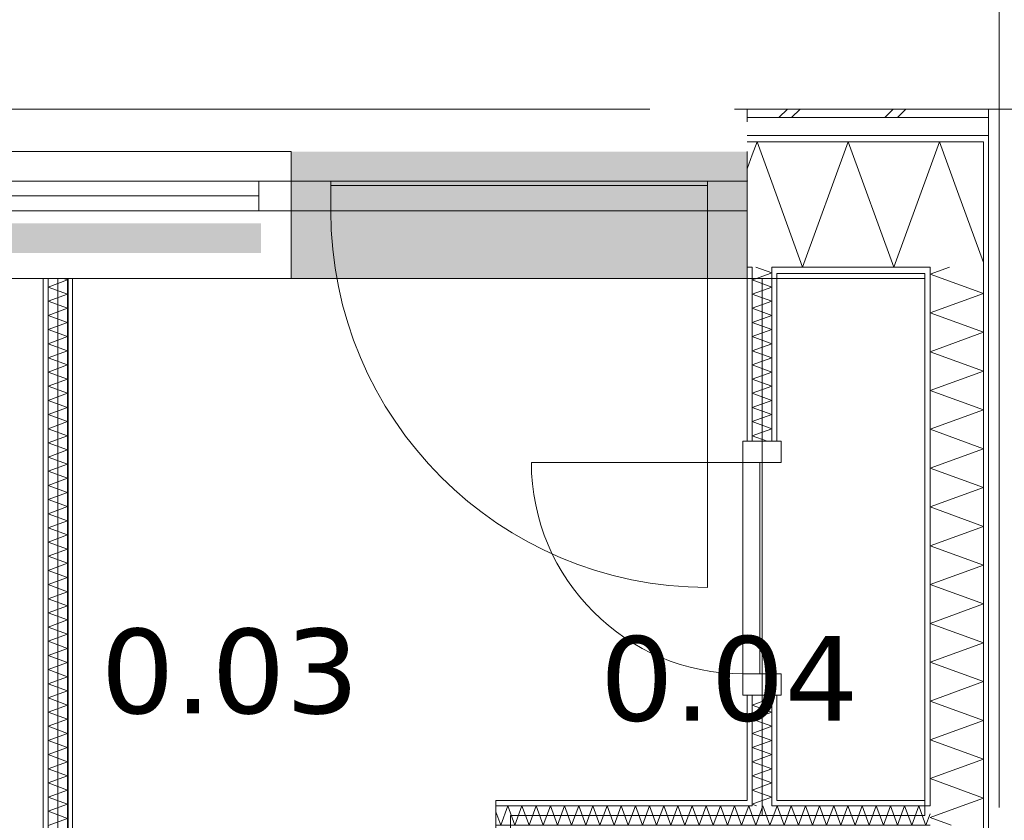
# Model space of a CAD drawing. Header units: millimetres. Extents: x -14925 to 266687, y -3550 to 35834.
# Tile 218 of 244: x 132060 to 134386, y 16319 to 18212. Entities that reach past the tile are written whole.
import ezdxf
from ezdxf.enums import TextEntityAlignment as Align

# ---------------------------------------------------------------- set-up
doc = ezdxf.new("R2010")
doc.units = ezdxf.units.MM
doc.header["$MEASUREMENT"] = 0
doc.linetypes.add('B0204', pattern=[2600, 2000, -200, 200, -200])
for name, color, linetype in [('A Stramien', 7, 'Continuous'), ('New_21 Buitenwanden', 7, 'Continuous'), ('New_21 Buitenwanden 2D arcering', 7, 'Continuous'), ('New_21 Buitenwanden Afdek-arcering', 7, 'Continuous'), ('New_21 Buitenwanden Deuren', 7, 'Continuous'), ('New_21 Buitenwanden Doorsnede-arcering', 7, 'Continuous'), ('New_21 Buitenwanden Laagscheidingslijnen', 7, 'Continuous'), ('New_21 Buitenwanden Ramen', 7, 'Continuous'), ('New_22 C Binnenwanden', 7, 'Continuous'), ('New_22 C Binnenwanden Deuren', 7, 'Continuous'), ('New_22 C Binnenwanden Doorsnede-arcering', 7, 'Continuous'), ('New_22 C Binnenwanden Laagscheidingslijnen', 7, 'Continuous'), ('New_Z Gebruiksopp', 7, 'Continuous'), ('New_Z Gebruiksopp Zone omranding', 7, 'Continuous'), ('New_Z Gebruiksopp Zone tekst', 7, 'Continuous'), ('Tekst_dim 1_ 100 .DO', 7, 'Continuous')]:
    doc.layers.add(name, color=color, linetype=linetype)
doc.styles.add('GENERATED_STYLE_1', font='verdana.ttf')
doc.styles.add('GENERATED_STYLE_2', font='verdana.ttf')
doc.dimstyles.new('GENERATED_STYLE__2', dxfattribs={"dimtxt": 400, "dimasz": 380, "dimexe": 0.18, "dimexo": 0.0625, "dimgap": 0, "dimtad": 1, "dimtih": 1, "dimtoh": 1, "dimdec": 0, "dimzin": 0, "dimdsep": 46, "dimtxsty": 'GENERATED_STYLE_2', "dimblk": 'ARROWHEAD_7', "dimblk1": 'ARROWHEAD_7', "dimblk2": 'ARROWHEAD_7', "dimcen": 0.09, "dimse1": 1, "dimse2": 1, "dimclrd": 9, "dimclre": 9, "dimclrt": 9, "dimadec": 1, "dimazin": 0, "dimtfac": 1, "dimtdec": 4, "dimtmove": 0, "dimatfit": 3, "dimfxl": 1, "dimtolj": 1, "dimtzin": 0, "dimarcsym": 0})
pattern_1 = [(270, (120873.91, 0), (100, 0), [])]
pattern_2 = [(90, (120873.91, 0), (-100, 0), [])]
pattern_3 = [(0, (120873.91, 0), (0, 100), [])]
pattern_4 = [(180, (120873.91, 0), (0, 100), [])]

# ---------------------------------------------------------------- blocks, each defined once
blk = doc.blocks.new('gang_0.03_97_1', base_point=(132556.6, 16905.3))
at = {"layer": 'New_Z Gebruiksopp Zone tekst', "color": 2, "lineweight": 0}
for tag, style, p in [('DUMMY_941', 'GENERATED_STYLE_1', (132556.6, 16843.2)), ('DUMMY_942', 'GENERATED_STYLE_2', (132556.6, 16346))]:
    blk.add_attdef(tag, text='', height=200, dxfattribs=dict(at, style=style)).set_placement(p, align=Align.TOP_LEFT)
for tag, style, p in [('ROOM_NUMBER', 'GENERATED_STYLE_1', (132556.6, 16772.5)), ('ROOM_NAME', 'GENERATED_STYLE_2', (132556.6, 16271.7))]:
    blk.add_attdef(tag, text='', height=200, dxfattribs=dict(at, style=style)).set_placement(p, align=Align.TOP_CENTER)
blk = doc.blocks.new('m.k._0.04_98_1', base_point=(133736.2, 16887.8))
at = {"layer": 'New_Z Gebruiksopp Zone tekst', "color": 2, "lineweight": 0}
for tag, style, p in [('DUMMY_941', 'GENERATED_STYLE_1', (133736.2, 16825.7)), ('DUMMY_942', 'GENERATED_STYLE_2', (133736.2, 16328.5))]:
    blk.add_attdef(tag, text='', height=200, dxfattribs=dict(at, style=style)).set_placement(p, align=Align.TOP_LEFT)
for tag, style, p in [('ROOM_NUMBER', 'GENERATED_STYLE_1', (133736.2, 16755)), ('ROOM_NAME', 'GENERATED_STYLE_2', (133736.2, 16262.6))]:
    blk.add_attdef(tag, text='', height=200, dxfattribs=dict(at, style=style)).set_placement(p, align=Align.TOP_CENTER)
blk = doc.blocks.new('Rnx horizontaal 26[47]_1', base_point=(120873.9, 0))
at = {"layer": 'New_21 Buitenwanden Ramen', "color": 7, "linetype": 'Continuous', "lineweight": 0}
for p, q in [((132700.9, 17900), (131546.9, 17900)), ((131546.9, 17900), (131546.9, 17880)), ((132700.9, 17900), (132700.9, 17880)), ((131546.9, 17880), (131546.9, 17838)), ((132700.9, 17880), (132700.9, 17838)), ((131546.9, 17838), (131546.9, 17830)), ((132700.9, 17830), (131546.9, 17830)), ((131622.9, 17830), (131546.9, 17830)), ((131546.9, 17830), (131546.9, 17823)), ((131546.9, 17830), (131546.9, 17823)), ((131546.9, 17823), (131546.9, 17760)), ((131546.9, 17823), (131546.9, 17760)), ((131622.9, 17760), (131622.9, 17830)), ((132624.9, 17830), (131622.9, 17830)), ((132700.9, 17830), (132624.9, 17830)), ((132624.9, 17830), (132624.9, 17760)), ((132700.9, 17838), (132700.9, 17830)), ((132700.9, 17830), (132700.9, 17823)), ((132700.9, 17830), (132700.9, 17823)), ((132700.9, 17823), (132700.9, 17760)), ((132700.9, 17823), (132700.9, 17760)), ((132624.9, 17795), (131622.9, 17795)), ((131546.9, 17760), (131622.9, 17760)), ((131546.9, 17760), (131546.9, 17627)), ((131546.9, 17760), (131546.9, 17627)), ((131622.9, 17760), (132624.9, 17760)), ((132624.9, 17760), (132700.9, 17760)), ((132700.9, 17760), (132700.9, 17627)), ((132700.9, 17760), (132700.9, 17627)), ((131546.9, 17627), (131546.9, 17612)), ((131546.9, 17627), (131546.9, 17612)), ((132700.9, 17627), (132700.9, 17612)), ((132700.9, 17627), (132700.9, 17612)), ((131546.9, 17600), (131534.9, 17600)), ((131546.9, 17600), (131534.9, 17600)), ((131546.9, 17612), (131546.9, 17600)), ((131546.9, 17612), (131546.9, 17600)), ((132700.9, 17600), (131546.9, 17600)), ((132700.9, 17612), (132700.9, 17600)), ((132700.9, 17612), (132700.9, 17600)), ((132700.9, 17600), (132712.9, 17600)), ((132700.9, 17600), (132712.9, 17600))]:
    blk.add_line(p, q, dxfattribs=at)
for p in [(131546.9, 17830), (132700.9, 17830)]:
    blk.add_point(p, dxfattribs=at)
blk = doc.blocks.new('D1 26[125]_1', base_point=(120873.9, 0))
at = {"layer": 'New_21 Buitenwanden Deuren', "color": 7, "linetype": 'Continuous', "lineweight": 0}
for p, q in [((132700.9, 17900), (132700.9, 17880)), ((133778.9, 17900), (133778.9, 17880)), ((132700.9, 17880), (132700.9, 17838)), ((133778.9, 17880), (133778.9, 17838)), ((132700.9, 17838), (132700.9, 17830)), ((132700.9, 17830), (133778.9, 17830)), ((132700.9, 17830), (132794.9, 17830)), ((132700.9, 17760), (132700.9, 17830)), ((132700.9, 17830), (132700.9, 17823)), ((132700.9, 17830), (132700.9, 17823)), ((132700.9, 17823), (132700.9, 17760)), ((132700.9, 17823), (132700.9, 17760)), ((132794.9, 17830), (132794.9, 17760)), ((133684.9, 17760), (133684.9, 17830)), ((133684.9, 17830), (133778.9, 17830)), ((133778.9, 17838), (133778.9, 17830)), ((133778.9, 17830), (133778.9, 17760)), ((133778.9, 17830), (133778.9, 17823)), ((133778.9, 17830), (133778.9, 17823)), ((133778.9, 17823), (133778.9, 17760)), ((133778.9, 17823), (133778.9, 17760)), ((133684.9, 17820), (132794.9, 17820)), ((132794.9, 17820), (132794.9, 17760)), ((133684.9, 17760), (133684.9, 17820)), ((132794.9, 17760), (132700.9, 17760)), ((132700.9, 17760), (132700.9, 17627)), ((132700.9, 17760), (132700.9, 17627)), ((132794.9, 17760), (133684.9, 17760)), ((133684.9, 17760), (133684.9, 16870)), ((133778.9, 17760), (133684.9, 17760)), ((133778.9, 17760), (133778.9, 17627)), ((133778.9, 17760), (133778.9, 17627)), ((132700.9, 17627), (132700.9, 17612)), ((132700.9, 17627), (132700.9, 17612)), ((133778.9, 17627), (133778.9, 17612)), ((133778.9, 17627), (133778.9, 17612)), ((132700.9, 17600), (132688.9, 17600)), ((132700.9, 17600), (132688.9, 17600)), ((132700.9, 17612), (132700.9, 17600)), ((132700.9, 17612), (132700.9, 17600)), ((133778.9, 17612), (133778.9, 17600)), ((133778.9, 17612), (133778.9, 17600)), ((133778.9, 17600), (133790.9, 17600)), ((133778.9, 17600), (133790.9, 17600))]:
    blk.add_line(p, q, dxfattribs=at)
blk.add_arc((133684.9, 17760), 890, 180, 270, dxfattribs=at)
for p in [(132700.9, 17830), (133778.9, 17830)]:
    blk.add_point(p, dxfattribs=at)
blk = doc.blocks.new('Wall_369_1', base_point=(130468.9, 17600))
at = {"layer": 'New_21 Buitenwanden 2D arcering', "linetype": 'Continuous', "lineweight": 0, "true_color": 0xffffff}
blk.add_hatch(color=7, dxfattribs=at).paths.add_polyline_path([(131546.9, 17730), (131546.9, 17660), (132629.9, 17660), (132629.9, 17730)])
at = {"layer": 'New_21 Buitenwanden Afdek-arcering', "linetype": 'Continuous', "lineweight": 0, "true_color": 0xffffff}
blk.add_hatch(color=7, dxfattribs=at).paths.add_polyline_path([(133778.9, 17900), (132700.9, 17900), (132700.9, 17600), (133778.9, 17600)])
at = {"layer": 'New_21 Buitenwanden', "color": 9, "linetype": 'Continuous', "lineweight": 0}
for p, q in [((133778.9, 17900), (133778.9, 17880)), ((133778.9, 17880), (133778.9, 17838)), ((133778.9, 17838), (133778.9, 17830)), ((133778.9, 17830), (133778.9, 17823)), ((133778.9, 17823), (133778.9, 17760)), ((133778.9, 17760), (133778.9, 17627)), ((133778.9, 17627), (133778.9, 17612)), ((133778.9, 17612), (133778.9, 17600)), ((133778.9, 17600), (133790.9, 17600))]:
    blk.add_line(p, q, dxfattribs=at)
at = {"layer": 'New_21 Buitenwanden Deuren', "color": 7, "linetype": 'Continuous', "lineweight": 0}
blk.add_blockref('D1 26[125]_1', (120873.9, 0), dxfattribs=at)
at = {"layer": 'New_21 Buitenwanden Ramen', "color": 7, "linetype": 'Continuous', "lineweight": 0}
blk.add_blockref('Rnx horizontaal 26[47]_1', (120873.9, 0), dxfattribs=at)
blk = doc.blocks.new('*X2492', base_point=(120873.9, 0))
at = {"layer": 'New_22 C Binnenwanden Doorsnede-arcering', "color": 7, "linetype": 'Continuous', "lineweight": 0}
for p, q in [((132126.9, 17579.8), (132172.9, 17596.5)), ((132163.3, 17600), (132172.9, 17596.5)), ((132126.9, 17579.8), (132172.9, 17563)), ((132126.9, 17546.3), (132172.9, 17563)), ((132126.9, 17546.3), (132172.9, 17529.5)), ((132126.9, 17512.8), (132172.9, 17529.5)), ((132126.9, 17512.8), (132172.9, 17496)), ((132126.9, 17479.3), (132172.9, 17496)), ((132126.9, 17479.3), (132172.9, 17462.6)), ((132126.9, 17445.8), (132172.9, 17462.6)), ((132126.9, 17445.8), (132172.9, 17429.1)), ((132126.9, 17412.3), (132172.9, 17429.1)), ((132126.9, 17412.3), (132172.9, 17395.6)), ((132126.9, 17378.9), (132172.9, 17395.6)), ((132126.9, 17378.9), (132172.9, 17362.1)), ((132126.9, 17345.4), (132172.9, 17362.1)), ((132126.9, 17345.4), (132172.9, 17328.6)), ((132126.9, 17311.9), (132172.9, 17328.6)), ((132126.9, 17311.9), (132172.9, 17295.1)), ((132126.9, 17278.4), (132172.9, 17295.1)), ((132126.9, 17278.4), (132172.9, 17261.7)), ((132126.9, 17244.9), (132172.9, 17261.7)), ((132126.9, 17244.9), (132172.9, 17228.2)), ((132126.9, 17211.4), (132172.9, 17228.2)), ((132126.9, 17211.4), (132172.9, 17194.7)), ((132126.9, 17177.9), (132172.9, 17194.7)), ((132126.9, 17177.9), (132172.9, 17161.2)), ((132126.9, 17144.5), (132172.9, 17161.2)), ((132126.9, 17144.5), (132172.9, 17127.7)), ((132126.9, 17111), (132172.9, 17127.7)), ((132126.9, 17111), (132172.9, 17094.2)), ((132126.9, 17077.5), (132172.9, 17094.2)), ((132126.9, 17077.5), (132172.9, 17060.7)), ((132126.9, 17044), (132172.9, 17060.7)), ((132126.9, 17044), (132172.9, 17027.3)), ((132126.9, 17010.5), (132172.9, 17027.3)), ((132126.9, 17010.5), (132172.9, 16993.8)), ((132126.9, 16977), (132172.9, 16993.8)), ((132126.9, 16977), (132172.9, 16960.3)), ((132126.9, 16943.5), (132172.9, 16960.3)), ((132126.9, 16943.5), (132172.9, 16926.8)), ((132126.9, 16910.1), (132172.9, 16926.8)), ((132126.9, 16910.1), (132172.9, 16893.3)), ((132126.9, 16876.6), (132172.9, 16893.3)), ((132126.9, 16876.6), (132172.9, 16859.8)), ((132126.9, 16843.1), (132172.9, 16859.8)), ((132126.9, 16843.1), (132172.9, 16826.3)), ((132126.9, 16809.6), (132172.9, 16826.3)), ((132126.9, 16809.6), (132172.9, 16792.9)), ((132126.9, 16776.1), (132172.9, 16792.9)), ((132126.9, 16776.1), (132172.9, 16759.4)), ((132126.9, 16742.6), (132172.9, 16759.4)), ((132126.9, 16742.6), (132172.9, 16725.9)), ((132126.9, 16709.1), (132172.9, 16725.9)), ((132126.9, 16709.1), (132172.9, 16692.4)), ((132126.9, 16675.7), (132172.9, 16692.4)), ((132126.9, 16675.7), (132172.9, 16658.9)), ((132126.9, 16642.2), (132172.9, 16658.9)), ((132126.9, 16642.2), (132172.9, 16625.4)), ((132126.9, 16608.7), (132172.9, 16625.4)), ((132126.9, 16608.7), (132172.9, 16591.9)), ((132126.9, 16575.2), (132172.9, 16591.9)), ((132126.9, 16575.2), (132172.9, 16558.5)), ((132126.9, 16541.7), (132172.9, 16558.5)), ((132126.9, 16541.7), (132172.9, 16525)), ((132126.9, 16508.2), (132172.9, 16525)), ((132126.9, 16508.2), (132172.9, 16491.5)), ((132126.9, 16474.7), (132172.9, 16491.5)), ((132126.9, 16474.7), (132172.9, 16458)), ((132126.9, 16441.3), (132172.9, 16458)), ((132126.9, 16441.3), (132172.9, 16424.5)), ((132126.9, 16407.8), (132172.9, 16424.5)), ((132126.9, 16407.8), (132172.9, 16391)), ((132126.9, 16374.3), (132172.9, 16391)), ((132126.9, 16374.3), (132172.9, 16357.6)), ((132126.9, 16340.8), (132172.9, 16357.6)), ((132126.9, 16340.8), (132172.9, 16324.1)), ((132126.9, 16307.3), (132172.9, 16324.1))]:
    blk.add_line(p, q, dxfattribs=at)
blk = doc.blocks.new('Wall_371_1', base_point=(132149.9, 17600))
at = {"layer": 'New_22 C Binnenwanden Doorsnede-arcering', "linetype": 'Continuous', "lineweight": 0, "true_color": 0x000000}
h = blk.add_hatch(dxfattribs=at)
h.set_pattern_fill('325_Houtachtig_plaatmate_E0', color=18, style=0, pattern_type=2)
h.set_pattern_definition(pattern_1)
h.paths.add_polyline_path([(132126.9, 17600), (132114.9, 17600), (132114.9, 15290), (132126.9, 15290)])
h = blk.add_hatch(dxfattribs=at)
h.set_pattern_fill('325_Houtachtig_plaatmate_E0', color=18, style=0, pattern_type=2)
h.set_pattern_definition(pattern_1)
h.paths.add_polyline_path([(132184.9, 17600), (132172.9, 17600), (132172.9, 15290), (132184.9, 15290)])
at = {"layer": 'New_22 C Binnenwanden', "color": 1, "linetype": 'Continuous', "lineweight": 0, "flags": 128}
for points in [[(132114.9, 17600), (132114.9, 15290)], [(132184.9, 15290), (132184.9, 17600)]]:
    blk.add_lwpolyline(points, dxfattribs=at)
at = {"layer": 'New_22 C Binnenwanden Laagscheidingslijnen', "color": 1, "linetype": 'Continuous', "lineweight": 0}
for p, q in [((132126.9, 17600), (132126.9, 15290)), ((132172.9, 17600), (132172.9, 15290))]:
    blk.add_line(p, q, dxfattribs=at)
at = {"layer": 'New_22 C Binnenwanden', "color": 1, "lineweight": 0}
blk.add_blockref('*X2492', (120873.9, 0), dxfattribs=at)
blk = doc.blocks.new('*X2507', base_point=(120873.9, 0))
at = {"layer": 'New_22 C Binnenwanden Doorsnede-arcering', "color": 7, "linetype": 'Continuous', "lineweight": 0}
for q in [(133799.1, 17627), (133833.5, 17612)]:
    blk.add_line((133836.9, 17613.2), q, dxfattribs=at)
blk = doc.blocks.new('*X2508', base_point=(120873.9, 0))
at = {"layer": 'New_22 C Binnenwanden Doorsnede-arcering', "color": 7, "linetype": 'Continuous', "lineweight": 0}
blk.add_line((133833.5, 17612), (133800.5, 17600), dxfattribs=at)
blk = doc.blocks.new('*X2509', base_point=(120873.9, 0))
at = {"layer": 'New_22 C Binnenwanden Doorsnede-arcering', "color": 7, "linetype": 'Continuous', "lineweight": 0}
for p in [(133814.1, 16366), (133800.7, 16354)]:
    blk.add_line(p, (133790.9, 16357.6), dxfattribs=at)
blk = doc.blocks.new('*X2510', base_point=(120873.9, 0))
at = {"layer": 'New_22 C Binnenwanden Doorsnede-arcering', "color": 7, "linetype": 'Continuous', "lineweight": 0}
for p, q in [((133836.9, 16608.7), (133818.6, 16615.4)), ((133836.9, 16608.7), (133790.9, 16591.9)), ((133836.9, 16575.2), (133790.9, 16591.9)), ((133836.9, 16575.2), (133790.9, 16558.5)), ((133836.9, 16541.7), (133790.9, 16558.5)), ((133836.9, 16541.7), (133790.9, 16525)), ((133836.9, 16508.2), (133790.9, 16525)), ((133836.9, 16508.2), (133790.9, 16491.5)), ((133836.9, 16474.7), (133790.9, 16491.5)), ((133836.9, 16474.7), (133790.9, 16458)), ((133836.9, 16441.3), (133790.9, 16458)), ((133836.9, 16441.3), (133790.9, 16424.5)), ((133836.9, 16407.8), (133790.9, 16424.5)), ((133836.9, 16407.8), (133790.9, 16391)), ((133836.9, 16374.3), (133790.9, 16391)), ((133836.9, 16374.3), (133814.1, 16366))]:
    blk.add_line(p, q, dxfattribs=at)
blk = doc.blocks.new('*X2511', base_point=(120873.9, 0))
at = {"layer": 'New_22 C Binnenwanden Doorsnede-arcering', "color": 7, "linetype": 'Continuous', "lineweight": 0}
for p, q in [((133800.5, 17600), (133790.9, 17596.5)), ((133836.9, 17579.8), (133790.9, 17596.5)), ((133836.9, 17579.8), (133790.9, 17563)), ((133836.9, 17546.3), (133790.9, 17563)), ((133836.9, 17546.3), (133790.9, 17529.5)), ((133836.9, 17512.8), (133790.9, 17529.5)), ((133836.9, 17512.8), (133790.9, 17496)), ((133836.9, 17479.3), (133790.9, 17496)), ((133836.9, 17479.3), (133790.9, 17462.6)), ((133836.9, 17445.8), (133790.9, 17462.6)), ((133836.9, 17445.8), (133790.9, 17429.1)), ((133836.9, 17412.3), (133790.9, 17429.1)), ((133836.9, 17412.3), (133790.9, 17395.6)), ((133836.9, 17378.9), (133790.9, 17395.6)), ((133836.9, 17378.9), (133790.9, 17362.1)), ((133836.9, 17345.4), (133790.9, 17362.1)), ((133836.9, 17345.4), (133790.9, 17328.6)), ((133836.9, 17311.9), (133790.9, 17328.6)), ((133836.9, 17311.9), (133790.9, 17295.1)), ((133836.9, 17278.4), (133790.9, 17295.1)), ((133836.9, 17278.4), (133790.9, 17261.7)), ((133836.9, 17244.9), (133790.9, 17261.7)), ((133836.9, 17244.9), (133790.9, 17228.2)), ((133826.1, 17215.4), (133790.9, 17228.2))]:
    blk.add_line(p, q, dxfattribs=at)
blk = doc.blocks.new('D1 bl 26[130]_1', base_point=(120873.9, 0))
at = {"layer": 'New_22 C Binnenwanden Deuren', "color": 7, "linetype": 'Continuous', "lineweight": 0}
for p, q in [((133768.9, 17215.4), (133768.9, 17165.4)), ((133858.9, 17215.4), (133768.9, 17215.4)), ((133778.9, 17215.4), (133790.9, 17215.4)), ((133790.9, 17215.4), (133836.9, 17215.4)), ((133836.9, 17215.4), (133848.9, 17215.4)), ((133858.9, 17165.4), (133858.9, 17215.4)), ((133768.9, 17165.4), (133268.9, 17165.4)), ((133768.9, 17165.4), (133858.9, 17165.4)), ((133768.9, 16665.4), (133768.9, 17165.4)), ((133768.9, 17165.4), (133808.9, 17165.4)), ((133808.9, 17165.4), (133808.9, 16665.4)), ((133858.9, 16665.4), (133768.9, 16665.4)), ((133768.9, 16665.4), (133768.9, 16615.4)), ((133808.9, 16665.4), (133768.9, 16665.4)), ((133858.9, 16615.4), (133858.9, 16665.4)), ((133768.9, 16615.4), (133858.9, 16615.4)), ((133778.9, 16615.4), (133790.9, 16615.4)), ((133790.9, 16615.4), (133836.9, 16615.4)), ((133836.9, 16615.4), (133848.9, 16615.4))]:
    blk.add_line(p, q, dxfattribs=at)
blk.add_arc((133768.9, 17165.4), 500, 180, 270, dxfattribs=at)
blk = doc.blocks.new('Wall_374_1', base_point=(133813.9, 17600))
at = {"layer": 'New_22 C Binnenwanden Doorsnede-arcering', "linetype": 'Continuous', "lineweight": 0, "true_color": 0x000000}
h = blk.add_hatch(dxfattribs=at)
h.set_pattern_fill('325_Houtachtig_plaatmate_E0', color=18, style=0, pattern_type=2)
h.set_pattern_definition(pattern_2)
h.paths.add_polyline_path([(133778.9, 17600), (133790.9, 17600), (133790.9, 17612), (133778.9, 17612)])
h = blk.add_hatch(dxfattribs=at)
h.set_pattern_fill('325_Houtachtig_plaatmate_E0', color=18, style=0, pattern_type=2)
h.set_pattern_definition(pattern_2)
h.paths.add_polyline_path([(133778.9, 17215.4), (133790.9, 17215.4), (133790.9, 17600), (133778.9, 17600)])
h = blk.add_hatch(dxfattribs=at)
h.set_pattern_fill('325_Houtachtig_plaatmate_E0', color=18, style=0, pattern_type=2)
h.set_pattern_definition(pattern_2)
h.paths.add_polyline_path([(133836.9, 17600), (133848.9, 17600), (133848.9, 17612), (133836.9, 17612)])
h = blk.add_hatch(dxfattribs=at)
h.set_pattern_fill('325_Houtachtig_plaatmate_E0', color=18, style=0, pattern_type=2)
h.set_pattern_definition(pattern_2)
h.paths.add_polyline_path([(133836.9, 17600), (133836.9, 17215.4), (133848.9, 17215.4), (133848.9, 17600)])
h = blk.add_hatch(dxfattribs=at)
h.set_pattern_fill('325_Houtachtig_plaatmate_E0', color=18, style=0, pattern_type=2)
h.set_pattern_definition(pattern_2)
h.paths.add_polyline_path([(133778.9, 16366), (133790.9, 16366), (133790.9, 16615.4), (133778.9, 16615.4)])
h = blk.add_hatch(dxfattribs=at)
h.set_pattern_fill('325_Houtachtig_plaatmate_E0', color=18, style=0, pattern_type=2)
h.set_pattern_definition(pattern_2)
h.paths.add_polyline_path([(133836.9, 16366), (133848.9, 16366), (133848.9, 16615.4), (133836.9, 16615.4)])
at = {"layer": 'New_21 Buitenwanden Laagscheidingslijnen', "color": 1, "linetype": 'Continuous', "lineweight": 0}
for p, q in [((133790.9, 17627), (133790.9, 17612)), ((133836.9, 17612), (133836.9, 17627)), ((133778.9, 17612), (133778.9, 17600)), ((133790.9, 17612), (133790.9, 17600)), ((133836.9, 17600), (133836.9, 17612)), ((133848.9, 17600), (133848.9, 17612))]:
    blk.add_line(p, q, dxfattribs=at)
at = {"layer": 'New_22 C Binnenwanden', "color": 1, "linetype": 'Continuous', "lineweight": 0}
for p, q in [((133778.9, 17215.4), (133790.9, 17215.4)), ((133790.9, 17215.4), (133836.9, 17215.4)), ((133836.9, 17215.4), (133848.9, 17215.4)), ((133778.9, 16615.4), (133790.9, 16615.4)), ((133790.9, 16615.4), (133836.9, 16615.4)), ((133836.9, 16615.4), (133848.9, 16615.4))]:
    blk.add_line(p, q, dxfattribs=at)
at = {"layer": 'New_22 C Binnenwanden', "color": 1, "linetype": 'Continuous', "lineweight": 0, "flags": 128}
for points in [[(133778.9, 17600), (133778.9, 17215.4)], [(133848.9, 17215.4), (133848.9, 17600)], [(133778.9, 16615.4), (133778.9, 16366)], [(133848.9, 16366), (133848.9, 16615.4)]]:
    blk.add_lwpolyline(points, dxfattribs=at)
at = {"layer": 'New_22 C Binnenwanden Laagscheidingslijnen', "color": 1, "linetype": 'Continuous', "lineweight": 0}
for p, q in [((133790.9, 17215.4), (133790.9, 17600)), ((133836.9, 17215.4), (133836.9, 17600)), ((133790.9, 16366), (133790.9, 16615.4)), ((133836.9, 16366), (133836.9, 16615.4)), ((133790.9, 16366), (133790.9, 16354)), ((133836.9, 16354), (133836.9, 16366))]:
    blk.add_line(p, q, dxfattribs=at)
at = {"layer": 'New_22 C Binnenwanden', "color": 1, "lineweight": 0}
for name in ['*X2507', '*X2511', '*X2508', '*X2510', '*X2509']:
    blk.add_blockref(name, (120873.9, 0), dxfattribs=at)
at = {"layer": 'New_22 C Binnenwanden Deuren', "color": 7, "linetype": 'Continuous', "lineweight": 0}
blk.add_blockref('D1 bl 26[130]_1', (120873.9, 0), dxfattribs=at)
blk = doc.blocks.new('*X2514', base_point=(120873.9, 0))
at = {"layer": 'New_22 C Binnenwanden Doorsnede-arcering', "color": 7, "linetype": 'Continuous', "lineweight": 0}
for p, q in [((134210.9, 17610.3), (134256.7, 17627)), ((134210.9, 17610.3), (134336.9, 17564.5)), ((134210.9, 17518.6), (134336.9, 17564.5)), ((134210.9, 17518.6), (134336.9, 17472.8)), ((134210.9, 17426.9), (134336.9, 17472.8)), ((134210.9, 17426.9), (134336.9, 17381)), ((134210.9, 17335.2), (134336.9, 17381)), ((134210.9, 17335.2), (134336.9, 17289.3)), ((134210.9, 17243.5), (134336.9, 17289.3)), ((134210.9, 17243.5), (134336.9, 17197.6)), ((134210.9, 17151.7), (134336.9, 17197.6)), ((134210.9, 17151.7), (134336.9, 17105.9)), ((134210.9, 17060), (134336.9, 17105.9)), ((134210.9, 17060), (134336.9, 17014.2)), ((134210.9, 16968.3), (134336.9, 17014.2)), ((134210.9, 16968.3), (134336.9, 16922.4)), ((134210.9, 16876.6), (134336.9, 16922.4)), ((134210.9, 16876.6), (134336.9, 16830.7)), ((134210.9, 16784.9), (134336.9, 16830.7)), ((134210.9, 16784.9), (134336.9, 16739)), ((134210.9, 16693.1), (134336.9, 16739)), ((134210.9, 16693.1), (134336.9, 16647.3)), ((134210.9, 16601.4), (134336.9, 16647.3)), ((134210.9, 16601.4), (134336.9, 16555.6)), ((134210.9, 16509.7), (134336.9, 16555.6)), ((134210.9, 16509.7), (134336.9, 16463.8)), ((134210.9, 16418), (134336.9, 16463.8)), ((134210.9, 16418), (134336.9, 16372.1)), ((134287.2, 16354), (134336.9, 16372.1))]:
    blk.add_line(p, q, dxfattribs=at)
blk = doc.blocks.new('*X2515', base_point=(120873.9, 0))
at = {"layer": 'New_22 C Binnenwanden Doorsnede-arcering', "color": 7, "linetype": 'Continuous', "lineweight": 0}
for q in [(134287.2, 16354), (134261, 16308)]:
    blk.add_line((134210.9, 16326.2), q, dxfattribs=at)
blk = doc.blocks.new('Wall_375_1', base_point=(134198.9, 17600))
at = {"layer": 'New_22 C Binnenwanden Doorsnede-arcering', "linetype": 'Continuous', "lineweight": 0, "true_color": 0x000000}
h = blk.add_hatch(dxfattribs=at)
h.set_pattern_fill('325_Houtachtig_plaatmate_E0', color=18, style=0, pattern_type=2)
h.set_pattern_definition(pattern_1)
h.paths.add_polyline_path([(134348.9, 10827), (134348.9, 17923), (134336.9, 17923), (134336.9, 10827)])
h = blk.add_hatch(dxfattribs=at)
h.set_pattern_fill('325_Houtachtig_plaatmate_E0', color=18, style=0, pattern_type=2)
h.set_pattern_definition(pattern_1)
h.paths.add_polyline_path([(134198.9, 17600), (134203.4, 17612), (134198.9, 17612)])
h = blk.add_hatch(dxfattribs=at)
h.set_pattern_fill('325_Houtachtig_plaatmate_E0', color=18, style=0, pattern_type=2)
h.set_pattern_definition(pattern_1)
h.paths.add_polyline_path([(134210.9, 16366), (134210.9, 17612), (134203.4, 17612), (134198.9, 17600), (134198.9, 16366)])
h = blk.add_hatch(dxfattribs=at)
h.set_pattern_fill('325_Houtachtig_plaatmate_E0', color=18, style=0, pattern_type=2)
h.set_pattern_definition(pattern_1)
h.paths.add_polyline_path([(134210.9, 16354), (134210.9, 16366), (134198.9, 16366), (134198.9, 16354)])
at = {"layer": 'New_21 Buitenwanden Laagscheidingslijnen', "color": 1, "linetype": 'Continuous', "lineweight": 0}
blk.add_line((134198.9, 17600), (134198.9, 17612), dxfattribs=at)
at = {"layer": 'New_22 C Binnenwanden', "color": 1, "linetype": 'Continuous', "lineweight": 0, "flags": 128}
for points in [[(134348.9, 10827), (134348.9, 17923)], [(134198.9, 17600), (134198.9, 16366)]]:
    blk.add_lwpolyline(points, dxfattribs=at)
at = {"layer": 'New_22 C Binnenwanden Laagscheidingslijnen', "color": 1, "linetype": 'Continuous', "lineweight": 0}
for p, q in [((134336.9, 17627), (134336.9, 17923)), ((134210.9, 17612), (134210.9, 17627)), ((134336.9, 17627), (134336.9, 11123)), ((134210.9, 17612), (134210.9, 16354)), ((134210.9, 16354), (134198.9, 16354))]:
    blk.add_line(p, q, dxfattribs=at)
at = {"layer": 'New_22 C Binnenwanden', "color": 1, "lineweight": 0}
for name in ['*X2514', '*X2515']:
    blk.add_blockref(name, (120873.9, 0), dxfattribs=at)
blk = doc.blocks.new('*X2566', base_point=(120873.9, 0))
at = {"layer": 'New_22 C Binnenwanden Doorsnede-arcering', "color": 7, "linetype": 'Continuous', "lineweight": 0}
for q in [(134210.9, 16335.1), (134198.9, 16313.9)]:
    blk.add_line((134201, 16308), q, dxfattribs=at)
blk = doc.blocks.new('*X2567', base_point=(120873.9, 0))
at = {"layer": 'New_22 C Binnenwanden Doorsnede-arcering', "color": 7, "linetype": 'Continuous', "lineweight": 0}
for p, q in [((133196.5, 16308), (133184.9, 16339.8)), ((133196.5, 16308), (133213.2, 16354)), ((133230, 16308), (133213.2, 16354)), ((133230, 16308), (133246.7, 16354)), ((133263.5, 16308), (133246.7, 16354)), ((133263.5, 16308), (133280.2, 16354)), ((133296.9, 16308), (133280.2, 16354)), ((133296.9, 16308), (133313.7, 16354)), ((133330.4, 16308), (133313.7, 16354)), ((133330.4, 16308), (133347.2, 16354)), ((133363.9, 16308), (133347.2, 16354)), ((133363.9, 16308), (133380.7, 16354)), ((133397.4, 16308), (133380.7, 16354)), ((133397.4, 16308), (133414.1, 16354)), ((133430.9, 16308), (133414.1, 16354)), ((133430.9, 16308), (133447.6, 16354)), ((133464.4, 16308), (133447.6, 16354)), ((133464.4, 16308), (133481.1, 16354)), ((133497.9, 16308), (133481.1, 16354)), ((133497.9, 16308), (133514.6, 16354)), ((133531.3, 16308), (133514.6, 16354)), ((133531.3, 16308), (133548.1, 16354)), ((133564.8, 16308), (133548.1, 16354)), ((133564.8, 16308), (133581.6, 16354)), ((133598.3, 16308), (133581.6, 16354)), ((133598.3, 16308), (133615.1, 16354)), ((133631.8, 16308), (133615.1, 16354)), ((133631.8, 16308), (133648.5, 16354)), ((133665.3, 16308), (133648.5, 16354)), ((133665.3, 16308), (133682, 16354)), ((133698.8, 16308), (133682, 16354)), ((133698.8, 16308), (133715.5, 16354)), ((133732.2, 16308), (133715.5, 16354)), ((133732.2, 16308), (133749, 16354)), ((133765.7, 16308), (133749, 16354)), ((133765.7, 16308), (133782.5, 16354)), ((133790.9, 16330.8), (133782.5, 16354))]:
    blk.add_line(p, q, dxfattribs=at)
blk = doc.blocks.new('*X2568', base_point=(120873.9, 0))
at = {"layer": 'New_22 C Binnenwanden Doorsnede-arcering', "color": 7, "linetype": 'Continuous', "lineweight": 0}
for p, q in [((133799.2, 16308), (133816, 16354)), ((133832.7, 16308), (133816, 16354)), ((133799.2, 16308), (133790.9, 16330.8)), ((133832.7, 16308), (133836.9, 16319.5))]:
    blk.add_line(p, q, dxfattribs=at)
blk = doc.blocks.new('*X2569', base_point=(120873.9, 0))
at = {"layer": 'New_22 C Binnenwanden Doorsnede-arcering', "color": 7, "linetype": 'Continuous', "lineweight": 0}
for p, q in [((133836.9, 16319.5), (133849.4, 16354)), ((133866.2, 16308), (133849.4, 16354)), ((133866.2, 16308), (133882.9, 16354)), ((133899.7, 16308), (133882.9, 16354)), ((133899.7, 16308), (133916.4, 16354)), ((133933.2, 16308), (133916.4, 16354)), ((133933.2, 16308), (133949.9, 16354)), ((133966.6, 16308), (133949.9, 16354)), ((133966.6, 16308), (133983.4, 16354)), ((134000.1, 16308), (133983.4, 16354)), ((134000.1, 16308), (134016.9, 16354)), ((134033.6, 16308), (134016.9, 16354)), ((134033.6, 16308), (134050.4, 16354)), ((134067.1, 16308), (134050.4, 16354)), ((134067.1, 16308), (134083.8, 16354)), ((134100.6, 16308), (134083.8, 16354)), ((134100.6, 16308), (134117.3, 16354)), ((134134.1, 16308), (134117.3, 16354)), ((134134.1, 16308), (134150.8, 16354)), ((134167.6, 16308), (134150.8, 16354)), ((134167.6, 16308), (134184.3, 16354)), ((134198.9, 16313.9), (134184.3, 16354))]:
    blk.add_line(p, q, dxfattribs=at)
blk = doc.blocks.new('Wall_385_1', base_point=(134198.9, 16331))
at = {"layer": 'New_22 C Binnenwanden Doorsnede-arcering', "linetype": 'Continuous', "lineweight": 0, "true_color": 0x000000}
h = blk.add_hatch(dxfattribs=at)
h.set_pattern_fill('325_Houtachtig_plaatmate_E0', color=18, style=0, pattern_type=2)
h.set_pattern_definition(pattern_3)
h.paths.add_polyline_path([(133778.9, 16366), (133184.9, 16366), (133184.9, 16354), (133778.9, 16354)])
h = blk.add_hatch(dxfattribs=at)
h.set_pattern_fill('325_Houtachtig_plaatmate_E0', color=18, style=0, pattern_type=2)
h.set_pattern_definition(pattern_3)
h.paths.add_polyline_path([(133790.9, 16366), (133778.9, 16366), (133778.9, 16354), (133790.9, 16354)])
h = blk.add_hatch(dxfattribs=at)
h.set_pattern_fill('325_Houtachtig_plaatmate_E0', color=18, style=0, pattern_type=2)
h.set_pattern_definition(pattern_3)
h.paths.add_polyline_path([(133848.9, 16366), (133836.9, 16366), (133836.9, 16354), (133848.9, 16354)])
h = blk.add_hatch(dxfattribs=at)
h.set_pattern_fill('325_Houtachtig_plaatmate_E0', color=18, style=0, pattern_type=2)
h.set_pattern_definition(pattern_3)
h.paths.add_polyline_path([(133848.9, 16354), (134198.9, 16354), (134198.9, 16366), (133848.9, 16366)])
h = blk.add_hatch(dxfattribs=at)
h.set_pattern_fill('325_Houtachtig_plaatmate_E0', color=18, style=0, pattern_type=2)
h.set_pattern_definition(pattern_3)
h.paths.add_polyline_path([(133184.9, 16296), (134198.9, 16296), (134198.9, 16308), (133184.9, 16308)])
at = {"layer": 'New_22 C Binnenwanden', "color": 1, "linetype": 'Continuous', "lineweight": 0, "flags": 128}
for points in [[(133778.9, 16366), (133184.9, 16366)], [(133184.9, 16354), (133184.9, 16366)], [(134198.9, 16366), (133848.9, 16366)], [(133184.9, 16308), (133184.9, 16354)], [(133184.9, 16296), (133184.9, 16308)], [(133184.9, 16296), (134198.9, 16296)]]:
    blk.add_lwpolyline(points, dxfattribs=at)
at = {"layer": 'New_22 C Binnenwanden Laagscheidingslijnen', "color": 1, "linetype": 'Continuous', "lineweight": 0}
for p, q in [((133790.9, 16366), (133790.9, 16354)), ((133836.9, 16354), (133836.9, 16366)), ((133184.9, 16354), (133778.9, 16354)), ((133778.9, 16354), (133790.9, 16354)), ((133836.9, 16354), (133848.9, 16354)), ((133848.9, 16354), (134198.9, 16354)), ((134210.9, 16354), (134198.9, 16354)), ((133184.9, 16308), (133790.9, 16308)), ((133790.9, 16308), (133836.9, 16308)), ((133836.9, 16308), (134198.9, 16308)), ((134198.9, 16308), (134210.9, 16308))]:
    blk.add_line(p, q, dxfattribs=at)
at = {"layer": 'New_22 C Binnenwanden', "color": 1, "lineweight": 0}
for name in ['*X2567', '*X2568', '*X2569', '*X2566']:
    blk.add_blockref(name, (120873.9, 0), dxfattribs=at)
blk = doc.blocks.new('*X3457', base_point=(120873.9, 0))
at = {"layer": 'New_21 Buitenwanden Doorsnede-arcering', "color": 7, "linetype": 'Continuous', "lineweight": 0}
blk.add_line((134275.9, 17805.3), (134336.9, 17637.7), dxfattribs=at)
blk = doc.blocks.new('*X3459', base_point=(120873.9, 0))
at = {"layer": 'New_21 Buitenwanden Doorsnede-arcering', "color": 7, "linetype": 'Continuous', "lineweight": 0}
for p, q in [((133853.9, 17980), (133873.9, 18000)), ((133883.9, 17980), (133903.9, 18000)), ((134103.9, 17980), (134123.9, 18000)), ((134133.9, 17980), (134153.9, 18000))]:
    blk.add_line(p, q, dxfattribs=at)
blk = doc.blocks.new('*X3460', base_point=(120873.9, 0))
at = {"layer": 'New_21 Buitenwanden Doorsnede-arcering', "color": 7, "linetype": 'Continuous', "lineweight": 0}
for q in [(134210.9, 17862.1), (134275.9, 17805.3)]:
    blk.add_line((134233.1, 17923), q, dxfattribs=at)
blk = doc.blocks.new('*X3461', base_point=(120873.9, 0))
at = {"layer": 'New_21 Buitenwanden Doorsnede-arcering', "color": 7, "linetype": 'Continuous', "lineweight": 0}
for p, q in [((134017.6, 17923), (133909.9, 17627)), ((134017.6, 17923), (134125.3, 17627)), ((134210.9, 17862.1), (134125.3, 17627)), ((133836.9, 17827.5), (133909.9, 17627))]:
    blk.add_line(p, q, dxfattribs=at)
blk = doc.blocks.new('*X3462', base_point=(120873.9, 0))
at = {"layer": 'New_21 Buitenwanden Doorsnede-arcering', "color": 7, "linetype": 'Continuous', "lineweight": 0}
for q in [(133790.9, 17892.2), (133836.9, 17827.5)]:
    blk.add_line((133802.1, 17923), q, dxfattribs=at)
blk = doc.blocks.new('*X3463', base_point=(120873.9, 0))
at = {"layer": 'New_21 Buitenwanden Doorsnede-arcering', "color": 7, "linetype": 'Continuous', "lineweight": 0}
blk.add_line((133790.9, 17892.2), (133778.9, 17859.2), dxfattribs=at)
blk = doc.blocks.new('Wall_533_1', base_point=(134198.9, 17600))
at = {"layer": 'New_21 Buitenwanden Doorsnede-arcering', "linetype": 'Continuous', "lineweight": 0, "true_color": 0x000000}
h = blk.add_hatch(dxfattribs=at)
h.set_pattern_fill('325_Houtachtig_plaatmate_E0', color=18, style=0, pattern_type=2)
h.set_pattern_definition(pattern_4)
h.paths.add_polyline_path([(134325.7, 17938), (133778.9, 17938), (133778.9, 17923), (134320, 17923)])
h = blk.add_hatch(dxfattribs=at)
h.set_pattern_fill('325_Houtachtig_plaatmate_E0', color=18, style=0, pattern_type=2)
h.set_pattern_definition(pattern_4)
h.paths.add_polyline_path([(134336.9, 17923), (134336.9, 17938), (134325.7, 17938), (134320, 17923)])
h = blk.add_hatch(dxfattribs=at)
h.set_pattern_fill('325_Houtachtig_plaatmate_E0', color=18, style=0, pattern_type=2)
h.set_pattern_definition(pattern_4)
h.paths.add_polyline_path([(134348.9, 17923), (134348.9, 17938), (134336.9, 17938), (134336.9, 17923)])
h = blk.add_hatch(dxfattribs=at)
h.set_pattern_fill('325_Houtachtig_plaatmate_E0', color=18, style=0, pattern_type=2)
h.set_pattern_definition(pattern_4)
h.paths.add_polyline_path([(133778.9, 17612), (133790.9, 17612), (133790.9, 17627), (133778.9, 17627)])
h = blk.add_hatch(dxfattribs=at)
h.set_pattern_fill('325_Houtachtig_plaatmate_E0', color=18, style=0, pattern_type=2)
h.set_pattern_definition(pattern_4)
h.paths.add_polyline_path([(133836.9, 17612), (133848.9, 17612), (133848.9, 17627), (133836.9, 17627)])
h = blk.add_hatch(dxfattribs=at)
h.set_pattern_fill('325_Houtachtig_plaatmate_E0', color=18, style=0, pattern_type=2)
h.set_pattern_definition(pattern_4)
h.paths.add_polyline_path([(133848.9, 17612), (134198.9, 17612), (134198.9, 17627), (133848.9, 17627)])
h = blk.add_hatch(dxfattribs=at)
h.set_pattern_fill('325_Houtachtig_plaatmate_E0', color=18, style=0, pattern_type=2)
h.set_pattern_definition(pattern_4)
h.paths.add_polyline_path([(134198.9, 17612), (134203.4, 17612), (134209, 17627), (134198.9, 17627)])
h = blk.add_hatch(dxfattribs=at)
h.set_pattern_fill('325_Houtachtig_plaatmate_E0', color=18, style=0, pattern_type=2)
h.set_pattern_definition(pattern_4)
h.paths.add_polyline_path([(134210.9, 17612), (134210.9, 17627), (134209, 17627), (134203.4, 17612)])
h = blk.add_hatch(dxfattribs=at)
h.set_pattern_fill('720_Gips_0001', color=18, style=0, pattern_type=2)
h.set_pattern_definition([(180, (120873.9, 0), (0, 346.41), [0, -200]), (180, (120773.9, -173.2), (0, 346.41), [0, -200])])
h.paths.add_polyline_path([(133848.9, 17600), (134198.9, 17600), (134198.9, 17612), (133848.9, 17612)])
at = {"layer": 'New_21 Buitenwanden', "color": 9, "linetype": 'Continuous', "lineweight": 0, "flags": 128}
for points in [[(134348.9, 18000), (133778.9, 18000)], [(133778.9, 18000), (133778.9, 17980)], [(133778.9, 17980), (133778.9, 17970)], [(133848.9, 17600), (134198.9, 17600)]]:
    blk.add_lwpolyline(points, dxfattribs=at)
at = {"layer": 'New_21 Buitenwanden Laagscheidingslijnen', "color": 9, "linetype": 'Continuous', "lineweight": 0}
for p, q in [((134341.4, 17980), (133778.9, 17980)), ((134325.7, 17938), (133778.9, 17938)), ((133790.9, 17923), (133778.9, 17923)), ((133836.9, 17923), (133790.9, 17923)), ((134210.9, 17923), (133836.9, 17923)), ((134320, 17923), (134210.9, 17923)), ((133790.9, 17627), (133778.9, 17627)), ((133848.9, 17627), (133836.9, 17627)), ((134198.9, 17627), (133848.9, 17627)), ((134209, 17627), (134198.9, 17627)), ((134198.9, 17612), (133848.9, 17612))]:
    blk.add_line(p, q, dxfattribs=at)
at = {"layer": 'New_21 Buitenwanden Laagscheidingslijnen', "color": 1, "linetype": 'Continuous', "lineweight": 0}
for p, q in [((133790.9, 17627), (133790.9, 17612)), ((133836.9, 17612), (133836.9, 17627)), ((133778.9, 17612), (133778.9, 17600)), ((133848.9, 17600), (133848.9, 17612)), ((134198.9, 17600), (134198.9, 17612))]:
    blk.add_line(p, q, dxfattribs=at)
at = {"layer": 'New_22 C Binnenwanden', "color": 9, "linetype": 'Continuous', "lineweight": 0, "flags": 128}
for points in [[(134348.9, 18000), (134348.9, 17980)], [(134348.9, 17980), (134348.9, 17938)], [(134348.9, 17938), (134348.9, 17923)]]:
    blk.add_lwpolyline(points, dxfattribs=at)
at = {"layer": 'New_22 C Binnenwanden Laagscheidingslijnen', "color": 9, "linetype": 'Continuous', "lineweight": 0}
for p, q in [((134348.9, 17980), (134341.4, 17980)), ((134336.9, 17923), (134320, 17923)), ((134336.9, 17938), (134325.7, 17938)), ((134348.9, 17938), (134336.9, 17938)), ((134210.9, 17627), (134209, 17627))]:
    blk.add_line(p, q, dxfattribs=at)
at = {"layer": 'New_22 C Binnenwanden Laagscheidingslijnen', "color": 1, "linetype": 'Continuous', "lineweight": 0}
for p, q in [((134336.9, 17627), (134336.9, 17923)), ((134210.9, 17612), (134210.9, 17627))]:
    blk.add_line(p, q, dxfattribs=at)
at = {"layer": 'New_21 Buitenwanden', "color": 1, "lineweight": 0}
for name in ['*X3459', '*X3462', '*X3461', '*X3460', '*X3463', '*X3457']:
    blk.add_blockref(name, (120873.9, 0), dxfattribs=at)
blk = doc.blocks.new('Standard grid marker_2')
at = {"layer": 'A Stramien', "color": 7, "linetype": 'B0204', "lineweight": 0}
blk.add_line((1000, 0), (24500, 0), dxfattribs=at)
at = {"layer": 'A Stramien', "color": 9, "lineweight": 0, "style": 'GENERATED_STYLE_2'}
blk.add_attdef('AC_MarkerText_1', text='', height=400, rotation=90, dxfattribs=at).set_placement((-948.6, -142.5), align=Align.TOP_CENTER)
blk = doc.blocks.new('Standard grid marker_3')
at = {"layer": 'A Stramien', "color": 7, "linetype": 'B0204', "lineweight": 0}
blk.add_line((1000, 0), (46550, 0), dxfattribs=at)
at = {"layer": 'A Stramien', "color": 9, "lineweight": 0, "style": 'GENERATED_STYLE_2'}
for tag, p in [('AC_MarkerText_1_0', (-600, 206.1)), ('AC_MarkerText_1_1', (48150, 206.1))]:
    blk.add_attdef(tag, text='', height=400, dxfattribs=at).set_placement(p, align=Align.TOP_CENTER)
blk = doc.blocks.new('*D3817', base_point=(120873.9, 0))
at = {"layer": 'Tekst_dim 1_ 100 .DO', "color": 9, "linetype": 'Continuous', "lineweight": 0}
for p, q in [((129873.9, 19125), (129873.9, 19875)), ((125473.9, 19500), (129973.9, 19500)), ((129973.9, 19500), (134473.9, 19500))]:
    blk.add_line(p, q, dxfattribs=at)
blk.add_circle((129873.9, 19500), 100, dxfattribs=at)
at = {"layer": 'Tekst_dim 1_ 100 .DO', "color": 9, "lineweight": 0, "insert": (131326.6, 19580), "char_height": 400, "attachment_point": 7, "style": 'GENERATED_STYLE_2'}
blk.add_mtext('\\A1;{\\pql;\\fVerdana|b0|i0|c0|p0;\\W1.000000;4.500}', dxfattribs=at)
blk = doc.blocks.new('ARROWHEAD_7')
at = {"color": 0, "linetype": 'Continuous', "lineweight": 0}
for p, q in [((0, -0.25), (0, 0.25)), ((0, 0), (-1, 0)), ((-0.25, 0), (0.25, 0))]:
    blk.add_line(p, q, dxfattribs=at)
blk.add_circle((0, 0), 0.25, dxfattribs=at)
blk = doc.blocks.new('*D3818', base_point=(120873.9, 0))
at = {"layer": 'Tekst_dim 1_ 100 .DO', "color": 9, "linetype": 'Continuous', "lineweight": 0}
for p, q in [((134373.9, 19125), (134373.9, 19875)), ((138873.9, 19125), (138873.9, 19875)), ((129973.9, 19500), (134473.9, 19500)), ((134473.9, 19500), (138973.9, 19500))]:
    blk.add_line(p, q, dxfattribs=at)
for centre in [(134373.9, 19500), (138873.9, 19500)]:
    blk.add_circle(centre, 100, dxfattribs=at)
at = {"layer": 'Tekst_dim 1_ 100 .DO', "color": 9, "lineweight": 0, "insert": (135826.6, 19580), "char_height": 400, "attachment_point": 7, "style": 'GENERATED_STYLE_2'}
blk.add_mtext('\\A1;{\\pql;\\fVerdana|b0|i0|c0|p0;\\W1.000000;4.500}', dxfattribs=at)

msp = doc.modelspace()

# ---------------------------------------------------------------- linework, layer by layer
at = {"layer": 'New_Z Gebruiksopp Zone omranding', "color": 254, "linetype": 'Continuous', "lineweight": 0, "true_color": 0xe4e3c5, "flags": 128}
msp.add_lwpolyline([(132149.9, 17600), (130048.9, 17600), (130048.9, 12885), (131179.9, 12885), (131179.9, 14355), (132149.9, 14355)], close=True, dxfattribs=at)
at = {"layer": 'New_Z Gebruiksopp Zone omranding', "color": 254, "linetype": 'Continuous', "lineweight": 0, "true_color": 0xd1c2fc, "flags": 128}
msp.add_lwpolyline([(133813.9, 16331), (133813.9, 17600), (132149.9, 17600), (132149.9, 12885), (133219.9, 12885), (133219.9, 16331)], close=True, dxfattribs=at)
at = {"layer": 'New_Z Gebruiksopp Zone omranding', "color": 51, "linetype": 'Continuous', "lineweight": 0, "true_color": 0xf8f294, "flags": 128}
msp.add_lwpolyline([(134198.9, 17600), (133813.9, 17600), (133813.9, 16331), (134198.9, 16331)], close=True, dxfattribs=at)

# ---------------------------------------------------------------- block references
at = {"layer": 'A Stramien', "color": 1, "linetype": 'Continuous', "lineweight": 0, "zscale": 1000, "rotation": 270}
msp.add_blockref('Standard grid marker_2', (134373.9, 21950), dxfattribs=at)
at = {"layer": 'A Stramien', "color": 1, "linetype": 'Continuous', "lineweight": 0, "zscale": 1000}
msp.add_blockref('Standard grid marker_3', (107148.9, 18000), dxfattribs=at)
at = {"layer": 'New_21 Buitenwanden', "color": 1, "lineweight": 0}
for name, p in [('Wall_369_1', (130468.9, 17600)), ('Wall_533_1', (134198.9, 17600))]:
    msp.add_blockref(name, p, dxfattribs=at)
at = {"layer": 'New_22 C Binnenwanden', "color": 1, "lineweight": 0}
for name, p in [('Wall_375_1', (134198.9, 17600)), ('Wall_374_1', (133813.9, 17600)), ('Wall_371_1', (132149.9, 17600)), ('Wall_385_1', (134198.9, 16331))]:
    msp.add_blockref(name, p, dxfattribs=at)
at = {"layer": 'New_Z Gebruiksopp', "color": 2, "linetype": 'Continuous', "lineweight": 0}
for name, p, values in [('gang_0.03_97_1', (132556.6, 16905.3), {'ROOM_NAME': 'gang', 'ROOM_NUMBER': '0.03'}), ('m.k._0.04_98_1', (133736.2, 16887.8), {'ROOM_NAME': 'm.k.', 'ROOM_NUMBER': '0.04'})]:
    msp.add_blockref(name, p, dxfattribs=at).add_auto_attribs(values)

# ---------------------------------------------------------------- dimensions: what is measured, and where the dimension line sits
at = {"layer": 'Tekst_dim 1_ 100 .DO', "color": 9, "linetype": 'Continuous', "lineweight": 0}
for base, p1, p2, picture, middle in [((134373.9, 19500), (129873.9, 9250), (134373.9, 9250), '*D3817', (131996.7, 19780)), ((138873.9, 19500), (134373.9, 9250), (138873.9, 9250), '*D3818', (136496.7, 19780))]:
    dim = msp.add_linear_dim(base=base, p1=p1, p2=p2, dimstyle='GENERATED_STYLE__2', dxfattribs=at)
    dim.commit()
    dim.dimension.update_dxf_attribs({"geometry": picture, "text_midpoint": middle, "dimtype": 160})

doc.saveas('drawing.dxf')
